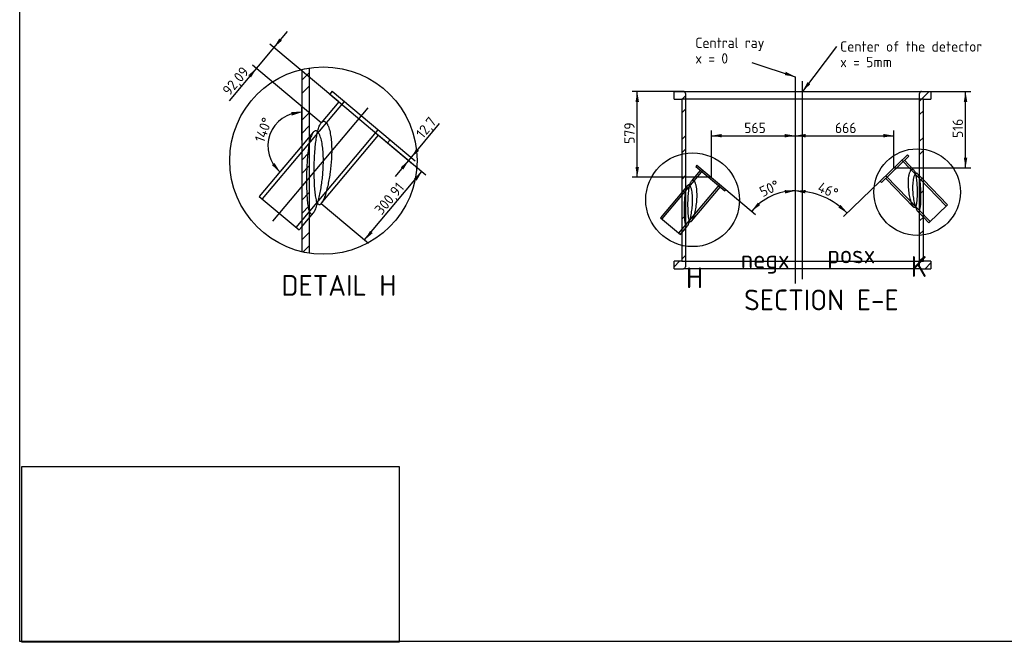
# Model space of a CAD drawing. Header units: millimetres. Extents: x 10 to 584, y 10 to 410.
# Tile 1 of 3: x 10 to 342, y 10 to 220. Entities that reach past the tile are written whole.
import ezdxf
from ezdxf.enums import TextEntityAlignment as Align
from ezdxf.lldxf.tags import DXFTag

# ---------------------------------------------------------------- set-up
doc = ezdxf.new("R2010")
doc.units = ezdxf.units.MM
doc.layers.add('Layer1', color=7, linetype='Continuous')
doc.layers.add('VESSEL', color=7, linetype='Continuous')
doc.styles.add('SEACAD_seiso_ttf', font='seiso.ttf')
tags = doc.linetypes.add('CENTER2', pattern=[28.575, 19.05, -3.175, 3.175, -3.175]).pattern_tags.tags
tags[10:11] = [DXFTag(74, 4), DXFTag(75, 0), DXFTag(340, '0'), DXFTag(46, 0.0), DXFTag(50, 0.0), DXFTag(44, 0.0), DXFTag(45, 0.0)]
tags[8:9] = [DXFTag(74, 4), DXFTag(75, 0), DXFTag(340, '0'), DXFTag(46, 0.0), DXFTag(50, 0.0), DXFTag(44, 0.0), DXFTag(45, 0.0)]
tags[6:7] = [DXFTag(74, 4), DXFTag(75, 0), DXFTag(340, '0'), DXFTag(46, 0.0), DXFTag(50, 0.0), DXFTag(44, 0.0), DXFTag(45, 0.0)]
tags[4:5] = [DXFTag(74, 4), DXFTag(75, 0), DXFTag(340, '0'), DXFTag(46, 0.0), DXFTag(50, 0.0), DXFTag(44, 0.0), DXFTag(45, 0.0)]
tags = doc.linetypes.add('HIDDEN2', pattern=[4.7625, 3.175, -1.5875]).pattern_tags.tags
tags[6:7] = [DXFTag(74, 4), DXFTag(75, 0), DXFTag(340, '0'), DXFTag(46, 0.0), DXFTag(50, 0.0), DXFTag(44, 0.0), DXFTag(45, 0.0)]
tags[4:5] = [DXFTag(74, 4), DXFTag(75, 0), DXFTag(340, '0'), DXFTag(46, 0.0), DXFTag(50, 0.0), DXFTag(44, 0.0), DXFTag(45, 0.0)]
tags = doc.linetypes.add('PHANTOM2', pattern=[31.75, 15.875, -3.175, 3.175, -3.175, 3.175, -3.175]).pattern_tags.tags
tags[14:15] = [DXFTag(74, 4), DXFTag(75, 0), DXFTag(340, '0'), DXFTag(46, 0.0), DXFTag(50, 0.0), DXFTag(44, 0.0), DXFTag(45, 0.0)]
tags[12:13] = [DXFTag(74, 4), DXFTag(75, 0), DXFTag(340, '0'), DXFTag(46, 0.0), DXFTag(50, 0.0), DXFTag(44, 0.0), DXFTag(45, 0.0)]
tags[10:11] = [DXFTag(74, 4), DXFTag(75, 0), DXFTag(340, '0'), DXFTag(46, 0.0), DXFTag(50, 0.0), DXFTag(44, 0.0), DXFTag(45, 0.0)]
tags[8:9] = [DXFTag(74, 4), DXFTag(75, 0), DXFTag(340, '0'), DXFTag(46, 0.0), DXFTag(50, 0.0), DXFTag(44, 0.0), DXFTag(45, 0.0)]
tags[6:7] = [DXFTag(74, 4), DXFTag(75, 0), DXFTag(340, '0'), DXFTag(46, 0.0), DXFTag(50, 0.0), DXFTag(44, 0.0), DXFTag(45, 0.0)]
tags[4:5] = [DXFTag(74, 4), DXFTag(75, 0), DXFTag(340, '0'), DXFTag(46, 0.0), DXFTag(50, 0.0), DXFTag(44, 0.0), DXFTag(45, 0.0)]
doc.dimstyles.new('ISO', dxfattribs={"dimtxt": 3.5, "dimasz": 3.5, "dimexe": 1.75, "dimexo": 0, "dimgap": 1.75, "dimtad": 1, "dimlfac": 10, "dimtxsty": 'SEACAD_seiso_ttf', "dimblk1": '_SE_FILLED', "dimblk2": '_SE_FILLED', "dimsah": 1, "dimcen": 1.75, "dimadec": 0, "dimazin": 0, "dimtfac": 1, "dimtmove": 0, "dimatfit": 3, "dimfxl": 1, "dimtolj": 1, "dimarcsym": 0})

# ---------------------------------------------------------------- blocks, each defined once
blk = doc.blocks.new('SEANNOT_GROUP2')
at = {"layer": 'Layer1', "color": 7, "linetype": 'CENTER2'}
blk.add_line((274.11, 132.32), (274.11, 199.14), dxfattribs=at)
blk = doc.blocks.new('SEANNOT_GROUP3')
at = {"layer": 'Layer1', "linetype": 'Continuous'}
blk.add_hatch(color=7, dxfattribs=at).paths.add_polyline_path([(268.11, 201.18), (271.61, 200.64), (268.47, 202.29)])
at = {"layer": 'Layer1', "color": 7, "linetype": 'Continuous'}
blk.add_lwpolyline([(257.01, 205.42), (271.61, 200.64)], dxfattribs=at)
at = {"layer": 'Layer1', "color": 7, "linetype": 'Continuous', "style": 'SEACAD_seiso_ttf'}
for s, p in [('Central ray', (237.92, 213.82)), ('x = 0', (237.92, 208.57))]:
    blk.add_text(s, height=3.5, dxfattribs=at).set_placement(p, align=Align.TOP_LEFT)
blk = doc.blocks.new('SEANNOT_GROUP4')
at = {"layer": 'Layer1', "linetype": 'Continuous'}
blk.add_hatch(color=7, dxfattribs=at).paths.add_polyline_path([(275.75, 198.79), (274.11, 195.64), (276.69, 198.09)])
at = {"layer": 'Layer1', "color": 7, "linetype": 'Continuous'}
blk.add_lwpolyline([(285.56, 210.84), (274.11, 195.64)], dxfattribs=at)
at = {"layer": 'Layer1', "color": 7, "linetype": 'Continuous', "style": 'SEACAD_seiso_ttf'}
for s, p in [('Center of the detector', (286.78, 212.59)), ('x = 5mm', (286.78, 207.34))]:
    blk.add_text(s, height=3.5, dxfattribs=at).set_placement(p, align=Align.TOP_LEFT)
blk = doc.blocks.new('SEANNOT_GROUP6')
at = {"layer": 'Layer1', "color": 7, "linetype": 'CENTER2'}
blk.add_line((127.43, 190.18), (95.29, 151.88), dxfattribs=at)
blk = doc.blocks.new('SE6')
at = {"layer": 'VESSEL', "linetype": 'Continuous'}
h = blk.add_hatch(dxfattribs=at)
h.set_pattern_fill('ANSI32', angle=9e-06, style=0, pattern_type=2)
edge = h.paths.add_edge_path()
edge.add_line((230.8, 193.1), (233.34, 193.1))
edge.add_line((233.34, 193.1), (233.34, 138.36))
edge.add_line((233.34, 138.36), (230.8, 138.36))
edge.add_line((230.8, 138.36), (230.8, 135.82))
edge.add_line((230.8, 135.82), (233.98, 135.82))
edge.add_arc((233.98, 136.46), 0.635, 270, 360)
edge.add_line((234.61, 136.46), (234.61, 195.01))
edge.add_arc((233.98, 195.01), 0.635, 0, 90)
edge.add_line((233.98, 195.64), (230.8, 195.64))
edge.add_line((230.8, 195.64), (230.8, 193.1))
h = blk.add_hatch(dxfattribs=at)
h.set_pattern_fill('ANSI32', angle=9e-06, style=0, pattern_type=2)
edge = h.paths.add_edge_path()
edge.add_line((314.88, 193.1), (317.42, 193.1))
edge.add_line((317.42, 193.1), (317.42, 195.64))
edge.add_line((317.42, 195.64), (314.25, 195.64))
edge.add_arc((314.25, 195.01), 0.635, 90, 180)
edge.add_line((313.61, 195.01), (313.61, 136.46))
edge.add_arc((314.25, 136.46), 0.635, 180, 270)
edge.add_line((314.25, 135.82), (317.42, 135.82))
edge.add_line((317.42, 135.82), (317.42, 138.36))
edge.add_line((317.42, 138.36), (314.88, 138.36))
edge.add_line((314.88, 138.36), (314.88, 193.1))
at = {"layer": 'VESSEL', "color": 7, "linetype": 'Continuous'}
for p, q in [((230.8, 193.1), (230.8, 195.64)), ((230.8, 195.64), (233.98, 195.64)), ((230.8, 193.1), (233.34, 193.1)), ((233.34, 193.1), (233.34, 138.36)), ((233.98, 195.64), (314.25, 195.64)), ((234.61, 195.01), (234.61, 136.46)), ((313.61, 136.46), (313.61, 195.01)), ((314.25, 195.64), (317.42, 195.64)), ((314.88, 193.1), (317.42, 193.1)), ((314.88, 138.36), (314.88, 193.1)), ((317.42, 195.64), (317.42, 193.1)), ((300.32, 165.41), (309.51, 174.28)), ((300.76, 164.95), (309.95, 173.82)), ((309.95, 173.82), (309.51, 174.28)), ((238.47, 170.8), (238.07, 170.31)), ((238.07, 170.31), (247.85, 162.1)), ((238.47, 170.8), (248.26, 162.59)), ((311.58, 169.25), (308.51, 172.43)), ((239.6, 169.02), (236.64, 165.5)), ((302.2, 166.34), (311.58, 156.63)), ((236.64, 151.86), (246.32, 163.39)), ((300.32, 165.41), (300.76, 164.95)), ((323, 157.42), (314.88, 165.83)), ((233.34, 161.57), (226.19, 153.04)), ((247.85, 162.1), (248.26, 162.59)), ((316.7, 151.33), (323, 157.42)), ((226.19, 153.04), (232.9, 147.4)), ((314.88, 153.21), (316.7, 151.33)), ((232.9, 147.4), (233.34, 147.93)), ((233.34, 138.36), (230.8, 138.36)), ((230.8, 135.82), (230.8, 138.36)), ((317.42, 138.36), (314.88, 138.36)), ((317.42, 138.36), (317.42, 135.82)), ((230.8, 135.82), (233.98, 135.82)), ((314.25, 135.82), (233.98, 135.82)), ((314.25, 135.82), (317.42, 135.82))]:
    blk.add_line(p, q, dxfattribs=at)
at = {"layer": 'VESSEL', "color": 7, "linetype": 'HIDDEN2'}
for p, q in [((314.88, 193.1), (233.34, 193.1)), ((322.55, 156.98), (307.61, 172.45)), ((240.49, 169.1), (226.67, 152.63)), ((302.22, 167.24), (317.15, 151.77)), ((314.88, 165.83), (312.92, 167.86)), ((232.42, 147.81), (246.24, 164.28)), ((235.3, 163.9), (233.34, 161.57)), ((312.92, 155.24), (314.88, 153.21)), ((233.34, 147.93), (235.31, 150.27)), ((233.34, 138.36), (314.88, 138.36))]:
    blk.add_line(p, q, dxfattribs=at)
at = {"layer": 'VESSEL', "color": 7, "linetype": 'Continuous'}
for centre, start, end in [((233.98, 195.01), 0, 90), ((314.25, 195.01), 90, 180), ((233.98, 136.46), 270, 0), ((314.25, 136.46), 180, 270)]:
    blk.add_arc(centre, 0.635, start, end, dxfattribs=at)
at = {"layer": 'VESSEL', "color": 7, "linetype": 'HIDDEN2'}
for points, knots in [([(311.58, 156.62), (311.57, 156.64), (311.55, 156.66), (311.48, 156.74), (311.43, 156.82), (311.32, 156.99), (311.27, 157.09), (311.11, 157.4), (311.01, 157.64), (310.82, 158.16), (310.74, 158.43), (310.61, 158.87), (310.57, 159.02), (310.49, 159.32), (310.45, 159.48), (310.27, 160.27), (310.15, 160.93), (310, 161.96), (309.96, 162.31), (309.89, 163.02), (309.87, 163.38), (309.83, 164.11), (309.82, 164.47), (309.83, 165.2), (309.84, 165.57), (309.89, 166.29), (309.92, 166.64), (310, 167.16), (310.03, 167.33), (310.1, 167.66), (310.14, 167.82), (310.22, 168.12), (310.27, 168.27), (310.37, 168.54), (310.42, 168.66), (310.5, 168.83), (310.53, 168.89), (310.59, 168.99), (310.62, 169.04), (310.71, 169.17), (310.78, 169.24), (310.87, 169.32), (310.91, 169.34), (310.97, 169.39), (311, 169.4), (311.1, 169.44), (311.16, 169.45), (311.29, 169.44), (311.35, 169.42), (311.47, 169.35), (311.53, 169.31), (311.58, 169.25)], [0.4954449, 0.4954449, 0.4954449, 0.4954449, 0.5, 0.5, 0.515625, 0.515625, 0.53125, 0.53125, 0.5625, 0.5625, 0.59375, 0.59375, 0.609375, 0.609375, 0.625, 0.625, 0.6875, 0.6875, 0.71875, 0.71875, 0.75, 0.75, 0.78125, 0.78125, 0.8125, 0.8125, 0.84375, 0.84375, 0.859375, 0.859375, 0.875, 0.875, 0.890625, 0.890625, 0.90625, 0.90625, 0.9140625, 0.9140625, 0.921875, 0.921875, 0.9375, 0.9375, 0.9453125, 0.9453125, 0.953125, 0.953125, 0.96875, 0.96875, 0.984375, 0.984375, 1, 1, 1, 1]), ([(312.92, 167.86), (313.03, 167.75), (313.13, 167.6), (313.26, 167.32), (313.3, 167.22), (313.38, 167), (313.42, 166.88), (313.53, 166.52), (313.59, 166.25), (313.67, 165.83), (313.7, 165.68), (313.75, 165.38), (313.77, 165.23), (313.88, 164.45), (313.94, 163.78), (314, 162.91), (314.01, 162.73), (314.02, 162.38), (314.03, 162.2), (314.05, 161.66), (314.06, 161.31), (314.07, 160.58), (314.07, 160.22), (314.06, 159.49), (314.05, 159.13), (314.02, 158.41), (314.01, 158.06), (313.97, 157.55), (313.95, 157.38), (313.92, 157.05), (313.9, 156.89), (313.83, 156.42), (313.78, 156.13), (313.69, 155.76), (313.65, 155.65), (313.57, 155.45), (313.53, 155.36), (313.47, 155.26), (313.44, 155.23), (313.4, 155.17), (313.37, 155.15), (313.3, 155.1), (313.25, 155.08), (313.15, 155.09), (313.09, 155.11), (312.98, 155.17), (312.93, 155.22), (312.82, 155.35), (312.77, 155.43), (312.67, 155.6), (312.62, 155.69), (312.47, 156), (312.37, 156.24), (312.19, 156.75), (312.1, 157.02), (311.98, 157.46), (311.94, 157.61), (311.86, 157.91), (311.83, 158.07), (311.65, 158.85), (311.53, 159.51), (311.39, 160.54), (311.35, 160.89), (311.29, 161.61), (311.26, 161.97), (311.23, 162.69), (311.22, 163.05), (311.23, 163.77), (311.24, 164.14), (311.29, 164.86), (311.32, 165.22), (311.4, 165.73), (311.43, 165.9), (311.49, 166.23), (311.53, 166.39), (311.61, 166.69), (311.65, 166.84), (311.75, 167.11), (311.8, 167.24), (311.88, 167.41), (311.91, 167.46), (311.96, 167.57), (311.99, 167.62), (312.08, 167.75), (312.14, 167.82), (312.26, 167.94), (312.33, 167.98), (312.45, 168.04), (312.51, 168.05), (312.64, 168.04), (312.7, 168.03), (312.81, 167.96), (312.87, 167.92), (312.92, 167.86)], [0, 0, 0, 0, 0.03125, 0.03125, 0.046875, 0.046875, 0.0625, 0.0625, 0.09375, 0.09375, 0.109375, 0.109375, 0.125, 0.125, 0.1875, 0.1875, 0.203125, 0.203125, 0.21875, 0.21875, 0.25, 0.25, 0.28125, 0.28125, 0.3125, 0.3125, 0.34375, 0.34375, 0.359375, 0.359375, 0.375, 0.375, 0.40625, 0.40625, 0.421875, 0.421875, 0.4375, 0.4375, 0.445312, 0.445312, 0.453125, 0.453125, 0.46875, 0.46875, 0.484375, 0.484375, 0.5, 0.5, 0.515625, 0.515625, 0.53125, 0.53125, 0.5625, 0.5625, 0.59375, 0.59375, 0.609375, 0.609375, 0.625, 0.625, 0.6875, 0.6875, 0.71875, 0.71875, 0.75, 0.75, 0.78125, 0.78125, 0.8125, 0.8125, 0.84375, 0.84375, 0.859375, 0.859375, 0.875, 0.875, 0.890625, 0.890625, 0.90625, 0.90625, 0.914062, 0.914062, 0.921875, 0.921875, 0.9375, 0.9375, 0.953125, 0.953125, 0.96875, 0.96875, 0.984375, 0.984375, 1, 1, 1, 1]), ([(235.31, 150.27), (235.25, 150.2), (235.2, 150.15), (235.08, 150.09), (235.03, 150.07), (234.92, 150.09), (234.87, 150.12), (234.79, 150.2), (234.77, 150.24), (234.72, 150.31), (234.7, 150.35), (234.64, 150.49), (234.6, 150.6), (234.53, 150.85), (234.49, 150.98), (234.43, 151.27), (234.41, 151.43), (234.36, 151.75), (234.34, 151.92), (234.3, 152.26), (234.29, 152.44), (234.26, 152.79), (234.24, 152.98), (234.21, 153.53), (234.19, 153.91), (234.17, 154.66), (234.16, 155.04), (234.16, 155.81), (234.16, 156.19), (234.18, 157.34), (234.21, 158.09), (234.28, 159.2), (234.3, 159.56), (234.37, 160.26), (234.41, 160.6), (234.49, 161.26), (234.54, 161.58), (234.63, 162.04), (234.66, 162.19), (234.72, 162.48), (234.76, 162.61), (234.83, 162.88), (234.87, 163.01), (234.95, 163.25), (235, 163.36), (235.14, 163.67), (235.24, 163.84), (235.41, 164.02), (235.47, 164.07), (235.59, 164.13), (235.65, 164.14), (235.75, 164.14), (235.79, 164.13), (235.85, 164.11), (235.88, 164.09), (235.98, 164.03), (236.05, 163.97), (236.18, 163.81), (236.24, 163.72), (236.33, 163.55), (236.36, 163.49), (236.41, 163.36), (236.44, 163.3), (236.57, 162.95), (236.66, 162.63), (236.8, 161.95), (236.85, 161.59), (236.94, 160.85), (236.97, 160.47), (237, 159.7), (237.01, 159.32), (237, 158.56), (236.99, 158.18), (236.95, 157.41), (236.92, 157.03), (236.85, 156.29), (236.81, 155.92), (236.72, 155.2), (236.67, 154.84), (236.58, 154.31), (236.55, 154.14), (236.48, 153.79), (236.45, 153.62), (236.34, 153.12), (236.27, 152.79), (236.1, 152.17), (236.02, 151.87), (235.83, 151.3), (235.73, 151.05), (235.58, 150.71), (235.53, 150.6), (235.42, 150.42), (235.36, 150.34), (235.31, 150.27)], [0, 0, 0, 0, 0.015625, 0.015625, 0.03125, 0.03125, 0.046875, 0.046875, 0.054688, 0.054688, 0.0625, 0.0625, 0.078125, 0.078125, 0.09375, 0.09375, 0.109375, 0.109375, 0.125, 0.125, 0.140625, 0.140625, 0.15625, 0.15625, 0.1875, 0.1875, 0.21875, 0.21875, 0.25, 0.25, 0.3125, 0.3125, 0.34375, 0.34375, 0.375, 0.375, 0.40625, 0.40625, 0.421875, 0.421875, 0.4375, 0.4375, 0.453125, 0.453125, 0.46875, 0.46875, 0.5, 0.5, 0.515625, 0.515625, 0.53125, 0.53125, 0.539062, 0.539062, 0.546875, 0.546875, 0.5625, 0.5625, 0.578125, 0.578125, 0.585937, 0.585937, 0.59375, 0.59375, 0.625, 0.625, 0.65625, 0.65625, 0.6875, 0.6875, 0.71875, 0.71875, 0.75, 0.75, 0.78125, 0.78125, 0.8125, 0.8125, 0.84375, 0.84375, 0.859375, 0.859375, 0.875, 0.875, 0.90625, 0.90625, 0.9375, 0.9375, 0.96875, 0.96875, 0.984375, 0.984375, 1, 1, 1, 1]), ([(236.64, 165.5), (236.66, 165.52), (236.68, 165.54), (236.76, 165.62), (236.82, 165.67), (236.95, 165.73), (237.01, 165.75), (237.15, 165.74), (237.22, 165.72), (237.35, 165.65), (237.42, 165.59), (237.55, 165.43), (237.62, 165.34), (237.71, 165.17), (237.74, 165.11), (237.8, 164.99), (237.82, 164.92), (237.91, 164.71), (237.96, 164.57), (238.05, 164.25), (238.09, 164.09), (238.2, 163.57), (238.25, 163.21), (238.34, 162.47), (238.37, 162.08), (238.4, 161.32), (238.41, 160.94), (238.4, 160.17), (238.39, 159.79), (238.32, 158.64), (238.25, 157.9), (238.1, 156.81), (238.05, 156.45), (237.92, 155.75), (237.86, 155.4), (237.71, 154.73), (237.63, 154.4), (237.46, 153.78), (237.37, 153.47), (237.18, 152.91), (237.08, 152.65), (236.93, 152.31), (236.87, 152.2), (236.76, 152.01), (236.7, 151.93), (236.64, 151.86)], [0.4951301, 0.4951301, 0.4951301, 0.4951301, 0.5, 0.5, 0.515625, 0.515625, 0.53125, 0.53125, 0.546875, 0.546875, 0.5625, 0.5625, 0.578125, 0.578125, 0.5859375, 0.5859375, 0.59375, 0.59375, 0.609375, 0.609375, 0.625, 0.625, 0.65625, 0.65625, 0.6875, 0.6875, 0.71875, 0.71875, 0.75, 0.75, 0.8125, 0.8125, 0.84375, 0.84375, 0.875, 0.875, 0.90625, 0.90625, 0.9375, 0.9375, 0.96875, 0.96875, 0.984375, 0.984375, 1, 1, 1, 1])]:
    blk.add_open_spline(points, degree=3, knots=knots, dxfattribs=at)
at = {"layer": 'VESSEL', "color": 7, "linetype": 'Continuous'}
for points, knots in [([(311.58, 169.25), (311.7, 169.13), (311.8, 168.98), (311.93, 168.69), (311.98, 168.59), (312.06, 168.37), (312.1, 168.25), (312.21, 167.88), (312.27, 167.62), (312.36, 167.2), (312.39, 167.05), (312.44, 166.75), (312.46, 166.59), (312.57, 165.81), (312.64, 165.15), (312.71, 164.1), (312.73, 163.74), (312.75, 163.02), (312.76, 162.66), (312.77, 161.94), (312.77, 161.58), (312.77, 161.03), (312.76, 160.84), (312.75, 160.48), (312.75, 160.3), (312.73, 159.77), (312.71, 159.41), (312.67, 158.9), (312.65, 158.73), (312.61, 158.4), (312.59, 158.24), (312.55, 157.93), (312.53, 157.78), (312.47, 157.49), (312.44, 157.36), (312.37, 157.11), (312.34, 157), (312.26, 156.8), (312.22, 156.72), (312.15, 156.62), (312.12, 156.59), (312.07, 156.54), (312.05, 156.52), (311.97, 156.47), (311.92, 156.45), (311.81, 156.46), (311.76, 156.49), (311.66, 156.55), (311.62, 156.58), (311.58, 156.62)], [0, 0, 0, 0, 0.03125, 0.03125, 0.046875, 0.046875, 0.0625, 0.0625, 0.09375, 0.09375, 0.109375, 0.109375, 0.125, 0.125, 0.1875, 0.1875, 0.21875, 0.21875, 0.25, 0.25, 0.28125, 0.28125, 0.296875, 0.296875, 0.3125, 0.3125, 0.34375, 0.34375, 0.359375, 0.359375, 0.375, 0.375, 0.390625, 0.390625, 0.40625, 0.40625, 0.421875, 0.421875, 0.4375, 0.4375, 0.4453125, 0.4453125, 0.453125, 0.453125, 0.46875, 0.46875, 0.484375, 0.484375, 0.4954449, 0.4954449, 0.4954449, 0.4954449]), ([(236.64, 151.86), (236.59, 151.79), (236.53, 151.74), (236.41, 151.67), (236.36, 151.66), (236.24, 151.67), (236.19, 151.7), (236.11, 151.78), (236.09, 151.81), (236.04, 151.88), (236.02, 151.92), (235.95, 152.06), (235.91, 152.17), (235.83, 152.41), (235.8, 152.55), (235.74, 152.84), (235.71, 153), (235.66, 153.32), (235.64, 153.49), (235.6, 153.83), (235.59, 154.01), (235.55, 154.37), (235.54, 154.55), (235.51, 155.11), (235.49, 155.48), (235.47, 156.24), (235.46, 156.62), (235.46, 157.2), (235.46, 157.39), (235.46, 157.78), (235.46, 157.97), (235.48, 158.92), (235.51, 159.67), (235.58, 160.77), (235.61, 161.14), (235.68, 161.85), (235.72, 162.19), (235.81, 162.85), (235.86, 163.18), (235.95, 163.64), (235.98, 163.79), (236.05, 164.07), (236.08, 164.21), (236.16, 164.48), (236.2, 164.61), (236.28, 164.84), (236.33, 164.96), (236.46, 165.24), (236.55, 165.39), (236.64, 165.5)], [0, 0, 0, 0, 0.015625, 0.015625, 0.03125, 0.03125, 0.046875, 0.046875, 0.0546875, 0.0546875, 0.0625, 0.0625, 0.078125, 0.078125, 0.09375, 0.09375, 0.109375, 0.109375, 0.125, 0.125, 0.140625, 0.140625, 0.15625, 0.15625, 0.1875, 0.1875, 0.21875, 0.21875, 0.234375, 0.234375, 0.25, 0.25, 0.3125, 0.3125, 0.34375, 0.34375, 0.375, 0.375, 0.40625, 0.40625, 0.421875, 0.421875, 0.4375, 0.4375, 0.453125, 0.453125, 0.46875, 0.46875, 0.4951301, 0.4951301, 0.4951301, 0.4951301])]:
    blk.add_open_spline(points, degree=3, knots=knots, dxfattribs=at)
blk = doc.blocks.new('SE20')
at = {"color": 7, "linetype": 'Continuous', "style": 'SEACAD_seiso_ttf'}
blk.add_text('H', height=7, dxfattribs=at).set_placement((234.78, 136.31), align=Align.TOP_LEFT)
blk = doc.blocks.new('SE19')
at = {"layer": 'Layer1', "color": 7, "linetype": 'CENTER2'}
blk.add_circle((237.01, 159.11), 15.81, dxfattribs=at)
at = {"layer": 'Layer1'}
blk.add_blockref('SE20', (0, 0), dxfattribs=at)
blk = doc.blocks.new('SE21')
at = {"layer": 'VESSEL', "linetype": 'Continuous'}
h = blk.add_hatch(dxfattribs=at)
h.set_pattern_fill('ANSI32', angle=9e-06, style=0, pattern_type=2)
edge = h.paths.add_edge_path()
edge.add_arc((112.46, 172.34), 31.62, 98.6982, 103.3891)
edge.add_line((105.14, 203.1), (105.14, 141.58))
edge.add_arc((112.46, 172.34), 31.62, 256.6109, 261.3018)
edge.add_line((107.68, 141.09), (107.68, 203.6))
at = {"layer": 'VESSEL', "color": 7, "linetype": 'Continuous'}
for p, q in [((105.14, 203.1), (105.14, 141.58)), ((107.68, 203.6), (107.68, 141.09)), ((115.39, 195.71), (114.58, 194.73)), ((114.58, 194.73), (134.14, 178.32)), ((115.39, 195.71), (134.96, 179.29)), ((117.64, 192.16), (111.72, 185.11)), ((111.74, 157.84), (131.08, 180.89)), ((105.14, 177.26), (90.82, 160.2)), ((134.14, 178.32), (134.96, 179.29)), ((90.82, 160.2), (104.26, 148.92)), ((104.26, 148.92), (105.14, 149.97))]:
    blk.add_line(p, q, dxfattribs=at)
at = {"layer": 'VESSEL', "color": 7, "linetype": 'HIDDEN2'}
for p, q in [((119.43, 192.32), (91.79, 159.38)), ((103.28, 149.74), (130.92, 182.68)), ((109.05, 181.92), (105.14, 177.26)), ((105.14, 149.97), (109.06, 154.65))]:
    blk.add_line(p, q, dxfattribs=at)
at = {"layer": 'VESSEL', "color": 7, "linetype": 'Continuous'}
blk.add_open_spline([(111.74, 157.84), (111.62, 157.7), (111.51, 157.59), (111.28, 157.46), (111.16, 157.43), (110.94, 157.45), (110.83, 157.51), (110.67, 157.66), (110.62, 157.73), (110.53, 157.87), (110.48, 157.95), (110.35, 158.23), (110.26, 158.45), (110.11, 158.94), (110.05, 159.21), (109.93, 159.79), (109.87, 160.11), (109.77, 160.75), (109.73, 161.09), (109.65, 161.78), (109.62, 162.13), (109.56, 162.85), (109.53, 163.21), (109.46, 164.33), (109.43, 165.08), (109.38, 166.59), (109.37, 167.35), (109.36, 168.51), (109.36, 168.9), (109.37, 169.67), (109.37, 170.05), (109.4, 171.96), (109.46, 173.46), (109.61, 175.66), (109.66, 176.39), (109.8, 177.81), (109.88, 178.5), (110.06, 179.82), (110.16, 180.47), (110.34, 181.39), (110.41, 181.69), (110.54, 182.26), (110.61, 182.54), (110.76, 183.07), (110.84, 183.32), (111.01, 183.8), (111.11, 184.03), (111.37, 184.59), (111.54, 184.89), (111.73, 185.12)], degree=3, knots=[0, 0, 0, 0, 0.015625, 0.015625, 0.03125, 0.03125, 0.046875, 0.046875, 0.0546875, 0.0546875, 0.0625, 0.0625, 0.078125, 0.078125, 0.09375, 0.09375, 0.109375, 0.109375, 0.125, 0.125, 0.140625, 0.140625, 0.15625, 0.15625, 0.1875, 0.1875, 0.21875, 0.21875, 0.234375, 0.234375, 0.25, 0.25, 0.3125, 0.3125, 0.34375, 0.34375, 0.375, 0.375, 0.40625, 0.40625, 0.421875, 0.421875, 0.4375, 0.4375, 0.453125, 0.453125, 0.46875, 0.46875, 0.4951301, 0.4951301, 0.4951301, 0.4951301], dxfattribs=at)
at = {"layer": 'VESSEL', "color": 7, "linetype": 'HIDDEN2'}
for points, knots in [([(111.73, 185.12), (111.77, 185.16), (111.81, 185.2), (111.96, 185.36), (112.08, 185.46), (112.34, 185.58), (112.47, 185.61), (112.74, 185.6), (112.88, 185.56), (113.15, 185.4), (113.28, 185.29), (113.55, 184.98), (113.68, 184.79), (113.86, 184.46), (113.92, 184.34), (114.04, 184.09), (114.1, 183.96), (114.26, 183.54), (114.36, 183.25), (114.54, 182.62), (114.62, 182.29), (114.84, 181.25), (114.96, 180.53), (115.13, 179.05), (115.19, 178.28), (115.25, 176.75), (115.26, 175.99), (115.25, 174.46), (115.22, 173.69), (115.09, 171.39), (114.95, 169.9), (114.65, 167.73), (114.54, 167.02), (114.3, 165.61), (114.16, 164.92), (113.87, 163.57), (113.71, 162.92), (113.38, 161.66), (113.2, 161.06), (112.81, 159.93), (112.61, 159.41), (112.3, 158.73), (112.19, 158.52), (111.97, 158.14), (111.85, 157.97), (111.74, 157.84)], [0.4951301, 0.4951301, 0.4951301, 0.4951301, 0.5, 0.5, 0.515625, 0.515625, 0.53125, 0.53125, 0.546875, 0.546875, 0.5625, 0.5625, 0.578125, 0.578125, 0.5859375, 0.5859375, 0.59375, 0.59375, 0.609375, 0.609375, 0.625, 0.625, 0.65625, 0.65625, 0.6875, 0.6875, 0.71875, 0.71875, 0.75, 0.75, 0.8125, 0.8125, 0.84375, 0.84375, 0.875, 0.875, 0.90625, 0.90625, 0.9375, 0.9375, 0.96875, 0.96875, 0.984375, 0.984375, 1, 1, 1, 1]), ([(109.06, 154.65), (108.95, 154.52), (108.84, 154.42), (108.62, 154.29), (108.5, 154.26), (108.29, 154.3), (108.19, 154.36), (108.04, 154.52), (107.99, 154.59), (107.9, 154.73), (107.85, 154.82), (107.72, 155.09), (107.64, 155.32), (107.5, 155.81), (107.43, 156.08), (107.32, 156.66), (107.26, 156.97), (107.17, 157.62), (107.13, 157.95), (107.05, 158.64), (107.02, 158.99), (106.96, 159.7), (106.93, 160.07), (106.87, 161.18), (106.83, 161.93), (106.79, 163.44), (106.77, 164.2), (106.77, 165.73), (106.77, 166.5), (106.81, 168.79), (106.86, 170.29), (107, 172.51), (107.06, 173.23), (107.18, 174.63), (107.26, 175.31), (107.43, 176.63), (107.53, 177.27), (107.7, 178.19), (107.76, 178.49), (107.89, 179.07), (107.96, 179.34), (108.11, 179.87), (108.19, 180.13), (108.35, 180.61), (108.44, 180.83), (108.72, 181.46), (108.92, 181.8), (109.27, 182.16), (109.39, 182.25), (109.63, 182.37), (109.76, 182.4), (109.95, 182.38), (110.02, 182.37), (110.15, 182.33), (110.22, 182.29), (110.41, 182.17), (110.54, 182.05), (110.8, 181.74), (110.93, 181.54), (111.1, 181.21), (111.16, 181.09), (111.27, 180.84), (111.33, 180.71), (111.59, 180.02), (111.76, 179.38), (112.05, 178.01), (112.16, 177.29), (112.32, 175.81), (112.38, 175.05), (112.45, 173.52), (112.46, 172.76), (112.45, 171.23), (112.43, 170.47), (112.35, 168.94), (112.29, 168.18), (112.16, 166.69), (112.07, 165.96), (111.89, 164.51), (111.78, 163.8), (111.6, 162.74), (111.54, 162.39), (111.41, 161.7), (111.34, 161.36), (111.13, 160.35), (110.98, 159.7), (110.66, 158.45), (110.48, 157.85), (110.11, 156.72), (109.92, 156.21), (109.61, 155.53), (109.5, 155.32), (109.29, 154.95), (109.18, 154.79), (109.06, 154.65)], [0, 0, 0, 0, 0.015625, 0.015625, 0.03125, 0.03125, 0.046875, 0.046875, 0.054688, 0.054688, 0.0625, 0.0625, 0.078125, 0.078125, 0.09375, 0.09375, 0.109375, 0.109375, 0.125, 0.125, 0.140625, 0.140625, 0.15625, 0.15625, 0.1875, 0.1875, 0.21875, 0.21875, 0.25, 0.25, 0.3125, 0.3125, 0.34375, 0.34375, 0.375, 0.375, 0.40625, 0.40625, 0.421875, 0.421875, 0.4375, 0.4375, 0.453125, 0.453125, 0.46875, 0.46875, 0.5, 0.5, 0.515625, 0.515625, 0.53125, 0.53125, 0.539062, 0.539062, 0.546875, 0.546875, 0.5625, 0.5625, 0.578125, 0.578125, 0.585937, 0.585937, 0.59375, 0.59375, 0.625, 0.625, 0.65625, 0.65625, 0.6875, 0.6875, 0.71875, 0.71875, 0.75, 0.75, 0.78125, 0.78125, 0.8125, 0.8125, 0.84375, 0.84375, 0.859375, 0.859375, 0.875, 0.875, 0.90625, 0.90625, 0.9375, 0.9375, 0.96875, 0.96875, 0.984375, 0.984375, 1, 1, 1, 1])]:
    blk.add_open_spline(points, degree=3, knots=knots, dxfattribs=at)
blk = doc.blocks.new('DMBLK18')
at = {"layer": 'Layer1', "linetype": 'Continuous'}
for points in [[(144.74, 175.65), (143.85, 176.4), (142.05, 173.34)], [(139.43, 169.31), (141.23, 172.37), (138.53, 170.06)]]:
    blk.add_hatch(color=7, dxfattribs=at).paths.add_polyline_path(points)
at = {"layer": 'Layer1', "color": 7, "linetype": 'Continuous'}
for p, q in [((136.73, 167.01), (151.66, 184.8)), ((134.14, 178.32), (142.57, 171.25)), ((134.96, 179.29), (143.39, 172.22))]:
    blk.add_line(p, q, dxfattribs=at)
at = {"layer": 'Layer1', "color": 7, "linetype": 'Continuous', "style": 'SEACAD_seiso_ttf'}
blk.add_text('12,7', height=3.5, rotation=50, dxfattribs=at).set_placement((143.38, 181.74), align=Align.TOP_LEFT)
blk = doc.blocks.new('_SE_FILLED')
at = {"color": 0}
blk.add_line((0, 0), (-1, 0), dxfattribs=at)
blk.add_solid([(0, 0), (-1, -0.1665), (-1, 0.1665), (0, 0)], dxfattribs=at)
blk = doc.blocks.new('DMBLK19')
at = {"layer": 'Layer1', "linetype": 'Continuous'}
for points in [[(143.91, 165.55), (145.71, 168.61), (143.02, 166.3)], [(129.07, 147.86), (128.18, 148.61), (126.37, 145.56)]]:
    blk.add_hatch(color=7, dxfattribs=at).paths.add_polyline_path(points)
at = {"layer": 'Layer1', "color": 7, "linetype": 'Continuous'}
for p, q in [((131.08, 180.89), (147.05, 167.48)), ((126.37, 145.56), (145.71, 168.61)), ((111.74, 157.84), (127.71, 144.43))]:
    blk.add_line(p, q, dxfattribs=at)
at = {"layer": 'Layer1', "color": 7, "linetype": 'Continuous', "style": 'SEACAD_seiso_ttf'}
blk.add_text('300,91', height=3.5, rotation=50, dxfattribs=at).set_placement((129.42, 155.99), align=Align.TOP_LEFT)
blk = doc.blocks.new('DMBLK20')
at = {"layer": 'Layer1', "linetype": 'Continuous'}
for points in [[(101.77, 187.53), (105.14, 188.65), (101.59, 188.69)], [(95.07, 170.79), (97.82, 168.54), (95.95, 171.55)]]:
    blk.add_hatch(color=7, dxfattribs=at).paths.add_polyline_path(points)
at = {"layer": 'Layer1', "color": 7, "linetype": 'Continuous'}
for p, q in [((105.14, 179.21), (105.14, 190.4)), ((102.24, 173.8), (96.69, 167.2))]:
    blk.add_line(p, q, dxfattribs=at)
blk.add_arc((105.14, 177.26), 11.39, 90, 230, dxfattribs=at)
at = {"layer": 'Layer1', "color": 7, "linetype": 'Continuous', "style": 'SEACAD_seiso_ttf'}
blk.add_text('140°', height=3.5, rotation=70, dxfattribs=at).set_placement((89.13, 179.36), align=Align.TOP_LEFT)
blk = doc.blocks.new('SE23')
at = {"color": 7, "linetype": 'Continuous', "style": 'SEACAD_seiso_ttf'}
blk.add_text('K', height=7, dxfattribs=at).set_placement((310.62, 140.1), align=Align.TOP_LEFT)
blk = doc.blocks.new('SE22')
at = {"layer": 'Layer1', "color": 7, "linetype": 'CENTER2'}
blk.add_circle((312.77, 161.71), 14.61, dxfattribs=at)
at = {"layer": 'Layer1'}
blk.add_blockref('SE23', (0, 0), dxfattribs=at)
blk = doc.blocks.new('DMBLK23')
at = {"layer": 'Layer1', "linetype": 'Continuous'}
for points in [[(246.86, 181.31), (243.36, 180.73), (246.86, 180.15)], [(268.11, 181.31), (268.11, 180.15), (271.61, 180.73)]]:
    blk.add_hatch(color=7, dxfattribs=at).paths.add_polyline_path(points)
at = {"layer": 'Layer1', "color": 7, "linetype": 'Continuous'}
for p, q in [((271.61, 200.64), (271.61, 178.98)), ((243.36, 166.69), (243.36, 182.48)), ((243.36, 180.73), (271.61, 180.73))]:
    blk.add_line(p, q, dxfattribs=at)
at = {"layer": 'Layer1', "color": 7, "linetype": 'Continuous', "style": 'SEACAD_seiso_ttf'}
blk.add_text('565', height=3.5, dxfattribs=at).set_placement((254.43, 185.11), align=Align.TOP_LEFT)
blk = doc.blocks.new('DMBLK24')
at = {"layer": 'Layer1', "linetype": 'Continuous'}
for points in [[(275.11, 180.15), (275.11, 181.31), (271.61, 180.73)], [(301.41, 180.15), (304.91, 180.73), (301.41, 181.31)]]:
    blk.add_hatch(color=7, dxfattribs=at).paths.add_polyline_path(points)
at = {"layer": 'Layer1', "color": 7, "linetype": 'Continuous'}
for p, q in [((271.61, 200.64), (271.61, 178.98)), ((271.61, 180.73), (304.91, 180.73)), ((304.91, 169.84), (304.91, 182.48))]:
    blk.add_line(p, q, dxfattribs=at)
at = {"layer": 'Layer1', "color": 7, "linetype": 'Continuous', "style": 'SEACAD_seiso_ttf'}
blk.add_text('666', height=3.5, dxfattribs=at).set_placement((285.04, 185.11), align=Align.TOP_LEFT)
blk = doc.blocks.new('DMBLK25')
at = {"layer": 'Layer1', "linetype": 'Continuous'}
for points in [[(268.18, 161.23), (271.61, 162.13), (268.08, 162.39)], [(259.03, 158.17), (256.95, 155.29), (259.85, 157.34)]]:
    blk.add_hatch(color=7, dxfattribs=at).paths.add_polyline_path(points)
at = {"layer": 'Layer1', "color": 7, "linetype": 'Continuous'}
blk.add_line((248.26, 162.59), (258.29, 154.17), dxfattribs=at)
blk.add_arc((271.61, 142.99), 19.14, 90, 140, dxfattribs=at)
at = {"layer": 'Layer1', "color": 7, "linetype": 'Continuous', "style": 'SEACAD_seiso_ttf'}
blk.add_text('50°', height=3.5, rotation=25, dxfattribs=at).set_placement((259.19, 163.14), align=Align.TOP_LEFT)
blk = doc.blocks.new('DMBLK26')
at = {"layer": 'Layer1', "linetype": 'Continuous'}
for points in [[(275.15, 162.41), (271.61, 162.08), (275.06, 161.25)], [(286.17, 156.53), (289.16, 154.63), (286.95, 157.4)]]:
    blk.add_hatch(color=7, dxfattribs=at).paths.add_polyline_path(points)
at = {"layer": 'Layer1', "color": 7, "linetype": 'Continuous'}
blk.add_line((300.32, 165.41), (287.91, 153.42), dxfattribs=at)
blk.add_arc((271.61, 137.68), 24.4, 44, 90, dxfattribs=at)
at = {"layer": 'Layer1', "color": 7, "linetype": 'Continuous', "style": 'SEACAD_seiso_ttf'}
blk.add_text('46°', height=3.5, rotation=337, dxfattribs=at).set_placement((280.26, 165.27), align=Align.TOP_LEFT)
blk = doc.blocks.new('SE25')
at = {"color": 7, "linetype": 'Continuous'}
for p, q in [((10.74, 9.81), (10.74, 69.15)), ((137.98, 69.15), (137.98, 9.81)), ((137.98, 9.81), (10.74, 9.81))]:
    blk.add_line(p, q, dxfattribs=at)
at = {"layer": 'Layer1', "color": 7, "linetype": 'Continuous'}
blk.add_line((10.74, 69.15), (137.98, 69.15), dxfattribs=at)
blk = doc.blocks.new('DMBLK27')
at = {"layer": 'Layer1', "linetype": 'Continuous'}
for points in [[(329.68, 192.14), (329.1, 195.64), (328.51, 192.14)], [(329.68, 173.34), (328.51, 173.34), (329.1, 169.84)]]:
    blk.add_hatch(color=7, dxfattribs=at).paths.add_polyline_path(points)
at = {"layer": 'Layer1', "color": 7, "linetype": 'Continuous'}
for p, q in [((314.25, 195.64), (330.85, 195.64)), ((329.1, 169.84), (329.1, 195.64)), ((304.91, 169.84), (330.85, 169.84))]:
    blk.add_line(p, q, dxfattribs=at)
at = {"layer": 'Layer1', "color": 7, "linetype": 'Continuous', "style": 'SEACAD_seiso_ttf'}
blk.add_text('516', height=3.5, rotation=90, dxfattribs=at).set_placement((324.72, 179.96), align=Align.TOP_LEFT)
blk = doc.blocks.new('DMBLK28')
at = {"layer": 'Layer1', "linetype": 'Continuous'}
for points in [[(217.76, 192.14), (218.92, 192.14), (218.34, 195.64)], [(217.76, 170.19), (218.34, 166.69), (218.92, 170.19)]]:
    blk.add_hatch(color=7, dxfattribs=at).paths.add_polyline_path(points)
at = {"layer": 'Layer1', "color": 7, "linetype": 'Continuous'}
for p, q in [((233.98, 195.64), (216.59, 195.64)), ((218.34, 166.69), (218.34, 195.64)), ((243.36, 166.69), (216.59, 166.69))]:
    blk.add_line(p, q, dxfattribs=at)
at = {"layer": 'Layer1', "color": 7, "linetype": 'Continuous', "style": 'SEACAD_seiso_ttf'}
blk.add_text('579', height=3.5, rotation=90, dxfattribs=at).set_placement((213.96, 177.99), align=Align.TOP_LEFT)
blk = doc.blocks.new('DMBLK30')
at = {"layer": 'Layer1', "linetype": 'Continuous'}
for points in [[(97.58, 213.56), (95.78, 210.51), (98.48, 212.81)], [(87.16, 201.15), (88.06, 200.4), (89.86, 203.45)]]:
    blk.add_hatch(color=7, dxfattribs=at).paths.add_polyline_path(points)
at = {"layer": 'Layer1', "color": 7, "linetype": 'Continuous'}
for p, q in [((100.28, 215.87), (80.66, 192.49)), ((117.64, 192.16), (94.44, 211.63)), ((111.72, 185.11), (88.52, 204.58))]:
    blk.add_line(p, q, dxfattribs=at)
at = {"layer": 'Layer1', "color": 7, "linetype": 'Continuous', "style": 'SEACAD_seiso_ttf'}
blk.add_text('92,09', height=3.5, rotation=50, dxfattribs=at).set_placement((78.09, 196.24), align=Align.TOP_LEFT)

msp = doc.modelspace()

# ---------------------------------------------------------------- linework, layer by layer
at = {"layer": 'Layer1', "color": 7, "linetype": 'Continuous'}
for p, q in [((10.00113, 10.05415), (10.00113, 410.05415)), ((584.00113, 10.05415), (10.00113, 10.05415))]:
    msp.add_line(p, q, dxfattribs=at)
at = {"layer": 'Layer1', "color": 7, "linetype": 'PHANTOM2'}
msp.add_line((271.6149, 200.6419), (271.6149, 130.8219), dxfattribs=at)
at = {"layer": 'Layer1', "color": 7, "linetype": 'CENTER2'}
msp.add_circle((112.45891, 172.34319), 31.6186, dxfattribs=at)

# ---------------------------------------------------------------- block references
at = {"layer": 'Layer1'}
for name in ['SEANNOT_GROUP3', 'SEANNOT_GROUP4', 'SE21', 'SEANNOT_GROUP2', 'SE6', 'SEANNOT_GROUP6', 'SE22', 'SE19', 'SE25']:
    msp.add_blockref(name, (0, 0), dxfattribs=at)

# ---------------------------------------------------------------- texts
at = {"color": 7, "linetype": 'Continuous', "style": 'SEACAD_seiso_ttf'}
for s, p in [('DETAIL H', (98.29982, 133.72459)), ('SECTION E-E', (254.39056, 128.8234))]:
    msp.add_text(s, height=7, dxfattribs=at).set_placement(p, align=Align.TOP_LEFT)
at = {"layer": 'Layer1', "color": 7, "linetype": 'Continuous', "style": 'SEACAD_seiso_ttf'}
for s, p in [('negx', (253.31659, 142.02457)), ('posx', (282.45306, 143.68951))]:
    msp.add_text(s, height=6, dxfattribs=at).set_placement(p, align=Align.TOP_LEFT)

# ---------------------------------------------------------------- dimensions: what is measured, and where the dimension line sits
at = {"layer": 'Layer1', "color": 7, "linetype": 'Continuous'}
for base, line1, line2, override, picture, middle in [((94.43721, 181.15341), ((105.13721, 177.25893), (105.13721, 240.31798)), ((105.13721, 177.25893), (90.81914, 160.19531)), {"dimtofl": 0}, 'DMBLK20', (94.43721, 181.15341)), ((263.52493, 160.33633), ((271.6149, 142.98734), (238.4737, 170.7961)), ((271.6149, 142.98734), (271.6149, 200.6419)), {"dimlfac": 20, "dimtofl": 0}, 'DMBLK25', (263.52493, 160.33633)), ((281.14762, 160.14215), ((271.6149, 137.68446), (271.6149, 200.6419)), ((271.6149, 137.68446), (309.50788, 174.27729)), {"dimlfac": 1, "dimtofl": 0}, 'DMBLK26', (281.14762, 160.14215))]:
    dim = msp.add_angular_dim_2l(base=base, line1=line1, line2=line2, text='\\A1;<>', dimstyle='ISO', override=override, dxfattribs=at)
    dim.commit()
    dim.dimension.update_dxf_attribs({"geometry": picture, "text_midpoint": middle, "dimtype": 162})
for base, p1, p2, angle, picture, middle in [((95.77856, 210.5085), (117.64266, 192.16235), (111.72308, 185.10767), 230, 'DMBLK30', (88.11061, 201.3702)), ((141.22919, 172.3709), (134.14326, 178.3167), (134.9596, 179.28958), 50, 'DMBLK18', (145.94097, 177.98617)), ((126.3725, 145.55669), (111.73724, 157.83714), (131.07908, 180.88785), 50, 'DMBLK19', (136.04342, 157.08205))]:
    dim = msp.add_linear_dim(base=base, p1=p1, p2=p2, angle=angle, text='\\A1;<>', dimstyle='ISO', dxfattribs=at)
    dim.commit()
    dim.dimension.update_dxf_attribs({"geometry": picture, "text_midpoint": middle, "dimtype": 161})
for base, p1, p2, picture, middle in [((271.6149, 180.73147), (243.3649, 166.6919), (271.6149, 200.6419), 'DMBLK23', (257.4899, 180.73147)), ((304.9149, 180.73148), (271.6149, 200.6419), (304.9149, 169.8419), 'DMBLK24', (288.2649, 180.73148))]:
    dim = msp.add_linear_dim(base=base, p1=p1, p2=p2, text='\\A1;<>', dimstyle='ISO', override={"dimlfac": 20}, dxfattribs=at)
    dim.commit()
    dim.dimension.update_dxf_attribs({"geometry": picture, "text_midpoint": middle, "dimtype": 160})
for base, p1, p2, picture, middle in [((218.33862, 195.6419), (243.3649, 166.6919), (233.9799, 195.6419), 'DMBLK28', (218.33862, 181.1669)), ((329.09811, 195.6419), (304.9149, 169.8419), (314.2499, 195.6419), 'DMBLK27', (329.09811, 182.7419))]:
    dim = msp.add_linear_dim(base=base, p1=p1, p2=p2, angle=90, text='\\A1;<>', dimstyle='ISO', override={"dimlfac": 20}, dxfattribs=at)
    dim.commit()
    dim.dimension.update_dxf_attribs({"geometry": picture, "text_midpoint": middle, "dimtype": 160})

doc.saveas('drawing.dxf')
